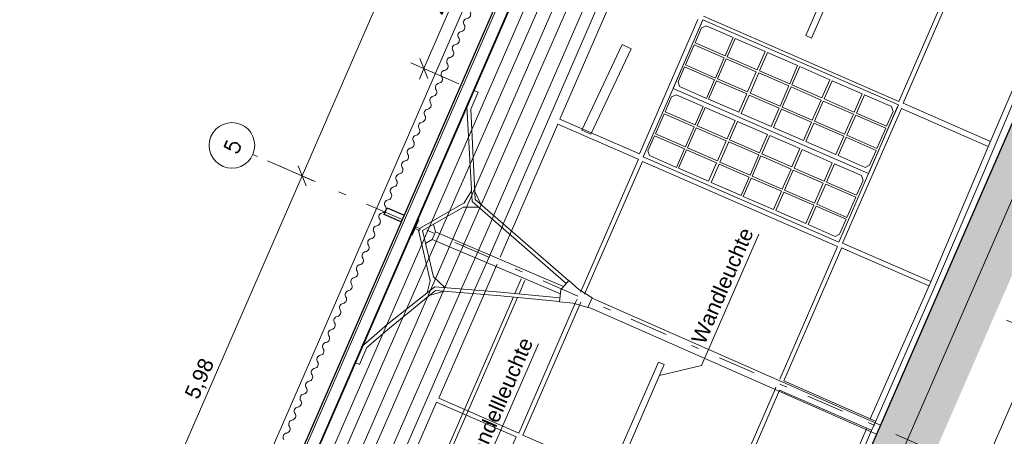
# Model space of a CAD drawing. Header units: metres. Extents: x -43 to 551, y 11 to 64.
# Tile 18 of 36: x 156.14 to 169.11, y 36.13 to 41.61. Entities that reach past the tile are written whole.
import ezdxf

# ---------------------------------------------------------------- set-up
doc = ezdxf.new("R2010")
doc.units = ezdxf.units.M
doc.header["$MEASUREMENT"] = 0
for name, pattern in [('Achslinie 01', [1.166667, 0.5, -0.3, 0, -0.366667]), ('DGN Style 2', [1.233271, 0.739963, -0.493308]), ('Wipeout_Contour', [1, 0, -1])]:
    doc.linetypes.add(name, pattern=pattern)
for name, color, linetype in [('00_Achsraster', 7, 'Continuous'), ('GBE_Beschriftung', 7, 'Continuous'), ('GBE_Dach', 7, 'Continuous'), ('GBE_Fen_Tuer', 7, 'Continuous'), ('GBE_Wand_Decke_tragend_Ansicht', 7, 'Continuous'), ('GBE_Wand_Decke_tragend_Schraffur', 7, 'Continuous'), ('NEU_GBE_Bemassung_fsa', 7, 'Continuous'), ('NEU_GBE_Boden', 7, 'Continuous'), ('NEU_GBE_Holzbalken', 7, 'Continuous'), ('NEU_GBE_Lampe', 7, 'Continuous'), ('NEU_GBE_Traeger', 7, 'Continuous')]:
    doc.layers.add(name, color=color, linetype=linetype)
doc.styles.add('ERSTELLTER_STIL_1', font='txt')
doc.dimstyles.new('ERSTELLTER_STIL__1', dxfattribs={"dimtxt": 0.2, "dimasz": 0.190285, "dimexe": 0.18, "dimexo": 0.5, "dimgap": 0.09, "dimtad": 1, "dimzin": 0, "dimdsep": 46, "dimtxsty": 'ERSTELLTER_STIL_1', "dimblk": 'ARROWHEAD_6', "dimblk1": 'ARROWHEAD_6', "dimblk2": 'ARROWHEAD_6', "dimcen": 0.09, "dimclrd": 7, "dimclre": 7, "dimclrt": 7, "dimazin": 0, "dimtfac": 1, "dimtdec": 4, "dimtmove": 2, "dimatfit": 3, "dimfxl": 1, "dimtolj": 1, "dimtzin": 0, "dimarcsym": 0})
doc.dimstyles.new('ERSTELLTER_STIL__2', dxfattribs={"dimtxt": 0.2, "dimasz": 0.190285, "dimexe": 0.18, "dimexo": 0.5, "dimgap": 0.09, "dimtad": 1, "dimzin": 0, "dimdsep": 46, "dimtxsty": 'ERSTELLTER_STIL_1', "dimblk": 'ARROWHEAD_6', "dimblk1": 'ARROWHEAD_6', "dimblk2": 'ARROWHEAD_6', "dimcen": 0.09, "dimclrd": 7, "dimclre": 7, "dimclrt": 7, "dimazin": 0, "dimtfac": 1, "dimtdec": 4, "dimtmove": 0, "dimatfit": 3, "dimfxl": 1, "dimtolj": 1, "dimtzin": 0, "dimarcsym": 0})
doc.dimstyles.new('ERSTELLTER_STIL__3', dxfattribs={"dimtxt": 0.2, "dimasz": 0.190285, "dimexe": 0.18, "dimexo": 0.5, "dimgap": 0.09, "dimtad": 1, "dimzin": 0, "dimdsep": 46, "dimtxsty": 'ERSTELLTER_STIL_1', "dimblk": 'ARROWHEAD_6', "dimblk1": 'ARROWHEAD_6', "dimblk2": 'ARROWHEAD_6', "dimcen": 0.09, "dimclrd": 8, "dimclre": 8, "dimclrt": 8, "dimazin": 0, "dimtfac": 1, "dimtdec": 4, "dimtmove": 0, "dimatfit": 3, "dimfxl": 1, "dimtolj": 1, "dimtzin": 0, "dimarcsym": 0})

# ---------------------------------------------------------------- blocks, each defined once
blk = doc.blocks.new('*D34', base_point=(191.698, 0))
at = {"layer": '00_Achsraster', "color": 8, "linetype": 'Continuous', "lineweight": 18}
for p, q in [((159.862, 39.558), (162.258, 45.059)), ((160.034, 39.483), (159.404, 39.758)), ((159.81, 39.69), (159.914, 39.426)), ((157.475, 34.076), (159.862, 39.558)), ((157.647, 34.001), (157.017, 34.276)), ((157.423, 34.208), (157.527, 33.945)), ((155.048, 28.503), (157.475, 34.076))]:
    blk.add_line(p, q, dxfattribs=at)
at = {"color": 254, "linetype": 'Wipeout_Contour', "lineweight": 0, "ltscale": 651.08953}
blk.add_wipeout([(158.541, 36.548), (158.779, 37.094), (158.539, 37.199), (158.301, 36.652)], dxfattribs=at).dxf.layer = '00_Achsraster'
at = {"layer": '00_Achsraster', "color": 8, "lineweight": 18, "insert": (158.525, 36.588), "char_height": 0.2, "attachment_point": 7, "rotation": 66.4651, "style": 'ERSTELLTER_STIL_1'}
blk.add_mtext('\\A1;{\\pql;\\fArial|b0|i0|c0|p34;5,98}', dxfattribs=at)
blk = doc.blocks.new('ARROWHEAD_6')
at = {"color": 0, "linetype": 'Continuous', "lineweight": 0}
for p, q in [((0, 0), (-1, 0)), ((-0.5, -0.5), (0.5, 0.5))]:
    blk.add_line(p, q, dxfattribs=at)
blk = doc.blocks.new('*D35', base_point=(191.698, 0))
at = {"layer": '00_Achsraster', "color": 8, "linetype": 'Continuous', "lineweight": 18}
for p, q in [((162.43, 44.984), (161.8, 45.258)), ((162.206, 45.19), (162.31, 44.927)), ((159.862, 39.558), (162.258, 45.059)), ((159.81, 39.69), (159.914, 39.426))]:
    blk.add_line(p, q, dxfattribs=at)
at = {"color": 254, "linetype": 'Wipeout_Contour', "lineweight": 0, "ltscale": 665.660365}
blk.add_wipeout([(160.933, 42.039), (161.171, 42.585), (160.931, 42.69), (160.693, 42.143)], dxfattribs=at).dxf.layer = '00_Achsraster'
at = {"layer": '00_Achsraster', "color": 8, "lineweight": 18, "insert": (160.917, 42.08), "char_height": 0.2, "attachment_point": 7, "rotation": 66.4651, "style": 'ERSTELLTER_STIL_1'}
blk.add_mtext('\\A1;{\\pql;\\fArial|b0|i0|c0|p34;6,00}', dxfattribs=at)
blk = doc.blocks.new('*D36', base_point=(191.698, 0))
at = {"layer": '00_Achsraster', "color": 8, "linetype": 'Continuous', "lineweight": 18}
for p, q in [((164.836, 50.507), (164.205, 50.782)), ((164.612, 50.714), (164.716, 50.45)), ((162.258, 45.059), (164.664, 50.582)), ((162.43, 44.984), (161.8, 45.258)), ((162.206, 45.19), (162.31, 44.927)), ((159.862, 39.558), (162.258, 45.059))]:
    blk.add_line(p, q, dxfattribs=at)
at = {"color": 254, "linetype": 'Wipeout_Contour', "lineweight": 0, "ltscale": 680.821596}
blk.add_wipeout([(163.314, 47.505), (163.592, 48.143), (163.351, 48.248), (163.073, 47.609)], dxfattribs=at).dxf.layer = '00_Achsraster'
at = {"layer": '00_Achsraster', "color": 8, "lineweight": 18, "insert": (163.333, 47.53), "char_height": 0.2, "attachment_point": 7, "rotation": 66.4651, "style": 'ERSTELLTER_STIL_1'}
blk.add_mtext('\\A1;{\\pql;\\fArial|b0|i0|c0|p34;6,02\\fArial|b0|i0|c0|p34;\\A1{\\H.66x;\\S5^  ;}}', dxfattribs=at)
blk = doc.blocks.new('*D39', base_point=(191.698, 0))
at = {"layer": 'NEU_GBE_Bemassung_fsa', "color": 7, "linetype": 'Continuous', "lineweight": 13}
for p, q in [((179.149, 57.402), (179.78, 57.128)), ((179.659, 57.071), (179.556, 57.334)), ((179.667, 57.34), (179.607, 57.203)), ((179.607, 57.203), (160.376, 13.046)), ((159.917, 13.246), (160.548, 12.971)), ((160.324, 13.178), (160.427, 12.915)), ((160.376, 13.046), (160.316, 12.909))]:
    blk.add_line(p, q, dxfattribs=at)
at = {"color": 254, "linetype": 'Wipeout_Contour', "lineweight": 0, "ltscale": 693.875491}
blk.add_wipeout([(169.815, 34.736), (170.156, 35.519), (169.911, 35.625), (169.57, 34.842)], dxfattribs=at).dxf.layer = 'NEU_GBE_Bemassung_fsa'
at = {"layer": 'NEU_GBE_Bemassung_fsa', "color": 7, "lineweight": 13, "insert": (169.833, 34.764), "char_height": 0.2, "attachment_point": 7, "rotation": 66.4651, "style": 'ERSTELLTER_STIL_1'}
blk.add_mtext('\\A1;{\\pql;\\fArial|b0|i0|c0|p34;48,16\\fArial|b0|i0|c0|p34;\\A1{\\H.66x;\\S5^  ;}}', dxfattribs=at)
blk = doc.blocks.new('*D40', base_point=(191.698, 0))
at = {"layer": 'NEU_GBE_Bemassung_fsa', "color": 7, "linetype": 'Continuous', "lineweight": 13}
for p, q in [((159.826, 13.411), (178.966, 57.357)), ((159.998, 13.336), (159.367, 13.611)), ((159.952, 13.231), (159.321, 13.505)), ((159.774, 13.543), (159.877, 13.279)), ((159.728, 13.438), (159.832, 13.174)), ((159.78, 13.306), (159.826, 13.411)), ((159.72, 13.168), (159.78, 13.306))]:
    blk.add_line(p, q, dxfattribs=at)
blk = doc.blocks.new('*D41', base_point=(191.698, 0))
at = {"layer": 'NEU_GBE_Bemassung_fsa', "color": 7, "linetype": 'Continuous', "lineweight": 13}
for p, q in [((179.017, 57.225), (178.914, 57.488)), ((159.826, 13.411), (178.966, 57.357)), ((159.774, 13.543), (159.877, 13.279))]:
    blk.add_line(p, q, dxfattribs=at)
at = {"color": 254, "linetype": 'Wipeout_Contour', "lineweight": 0, "ltscale": 750.536156}
blk.add_wipeout([(178.752, 56.883), (178.933, 57.298), (178.688, 57.405), (178.508, 56.99)], dxfattribs=at).dxf.layer = 'NEU_GBE_Bemassung_fsa'
at = {"color": 254, "linetype": 'Wipeout_Contour', "lineweight": 0, "ltscale": 691.753528}
blk.add_wipeout([(169.219, 34.995), (169.56, 35.778), (169.315, 35.885), (168.974, 35.102)], dxfattribs=at).dxf.layer = 'NEU_GBE_Bemassung_fsa'
at = {"color": 254, "linetype": 'Wipeout_Contour', "lineweight": 0, "ltscale": 641.626882}
blk.add_wipeout([(159.849, 13.519), (160.037, 13.951), (159.775, 14.065), (159.587, 13.633)], dxfattribs=at).dxf.layer = 'NEU_GBE_Bemassung_fsa'
at = {"layer": 'NEU_GBE_Bemassung_fsa', "color": 7, "lineweight": 13, "char_height": 0.2, "attachment_point": 7, "rotation": 66.4651, "style": 'ERSTELLTER_STIL_1'}
for s, insert in [('\\A1;{\\pql;\\fArial|b0|i0|c0|p34;11\\fArial|b0|i0|c0|p34;\\A1{\\H.66x;\\S5^  ;}}', (178.737, 56.927)), ('\\A1;{\\pql;\\fArial|b0|i0|c0|p34;47,93\\fArial|b0|i0|c0|p34;\\A1{\\H.66x;\\S5^  ;}}', (169.237, 35.023)), ('\\A1;{\\pql;\\fArial|b0|i0|c0|p34;11\\fArial|b0|i0|c0|p34;\\A1{\\H.66x;\\S5^  ;}}', (159.829, 13.575))]:
    blk.add_mtext(s, dxfattribs=dict(at, insert=insert))
blk = doc.blocks.new('*D42', base_point=(191.698, 0))
at = {"layer": 'NEU_GBE_Bemassung_fsa', "color": 7, "linetype": 'Continuous', "lineweight": 13}
for p, q in [((179.138, 57.282), (178.507, 57.556)), ((179.184, 57.387), (178.553, 57.662)), ((178.96, 57.594), (179.063, 57.33)), ((179.012, 57.462), (179.072, 57.6)), ((179.017, 57.225), (178.914, 57.488)), ((178.966, 57.357), (179.012, 57.462)), ((159.826, 13.411), (178.966, 57.357))]:
    blk.add_line(p, q, dxfattribs=at)
blk = doc.blocks.new('*D46', base_point=(191.698, 0))
at = {"layer": 'NEU_GBE_Bemassung_fsa', "color": 7, "linetype": 'Continuous', "lineweight": 13}
for p, q in [((162.302, 42.893), (162.825, 44.094)), ((162.761, 42.694), (162.13, 42.968)), ((162.25, 43.025), (162.354, 42.761)), ((161.465, 40.971), (162.302, 42.893)), ((161.413, 41.102), (161.517, 40.839)), ((161.923, 40.771), (161.293, 41.046)), ((161.405, 40.833), (161.465, 40.971))]:
    blk.add_line(p, q, dxfattribs=at)
at = {"color": 254, "linetype": 'Wipeout_Contour', "lineweight": 0, "ltscale": 668.466011}
blk.add_wipeout([(161.737, 41.613), (162.018, 42.256), (161.773, 42.363), (161.493, 41.72)], dxfattribs=at).dxf.layer = 'NEU_GBE_Bemassung_fsa'
at = {"layer": 'NEU_GBE_Bemassung_fsa', "color": 7, "lineweight": 13, "insert": (161.756, 41.642), "char_height": 0.2, "attachment_point": 7, "rotation": 66.4651, "style": 'ERSTELLTER_STIL_1'}
blk.add_mtext('\\A1;{\\pql;\\fArial|b0|i0|c0|p34;2,09\\fArial|b0|i0|c0|p34;\\A1{\\H.66x;\\S5^  ;}}', dxfattribs=at)
blk = doc.blocks.new('*D60', base_point=(191.698, 0))
at = {"layer": 'NEU_GBE_Bemassung_fsa', "color": 7, "linetype": 'Continuous', "lineweight": 13}
for p, q in [((169.54, 37.593), (169.644, 37.33)), ((168.022, 33.858), (169.592, 37.462)), ((168.195, 33.783), (167.564, 34.058)), ((167.971, 33.99), (168.074, 33.727)), ((167.201, 31.971), (168.022, 33.858))]:
    blk.add_line(p, q, dxfattribs=at)
at = {"color": 254, "linetype": 'Wipeout_Contour', "lineweight": 0, "ltscale": 689.676633}
blk.add_wipeout([(168.681, 35.387), (168.921, 35.938), (168.676, 36.045), (168.436, 35.494)], dxfattribs=at).dxf.layer = 'NEU_GBE_Bemassung_fsa'
at = {"layer": 'NEU_GBE_Bemassung_fsa', "color": 7, "lineweight": 13, "insert": (168.664, 35.431), "char_height": 0.2, "attachment_point": 7, "rotation": 66.4651, "style": 'ERSTELLTER_STIL_1'}
blk.add_mtext('\\A1;{\\pql;\\fArial|b0|i0|c0|p34;3,93}', dxfattribs=at)
blk = doc.blocks.new('*D61', base_point=(191.698, 0))
at = {"layer": 'NEU_GBE_Bemassung_fsa', "color": 7, "linetype": 'Continuous', "lineweight": 13}
for p, q in [((170.366, 39.491), (170.47, 39.227)), ((169.592, 37.462), (170.418, 39.359)), ((169.764, 37.387), (169.133, 37.661)), ((169.54, 37.593), (169.644, 37.33)), ((168.022, 33.858), (169.592, 37.462))]:
    blk.add_line(p, q, dxfattribs=at)
at = {"color": 254, "linetype": 'Wipeout_Contour', "lineweight": 0, "ltscale": 696.711735}
blk.add_wipeout([(169.879, 38.138), (170.119, 38.688), (169.874, 38.795), (169.634, 38.244)], dxfattribs=at).dxf.layer = 'NEU_GBE_Bemassung_fsa'
at = {"layer": 'NEU_GBE_Bemassung_fsa', "color": 7, "lineweight": 13, "insert": (169.862, 38.182), "char_height": 0.2, "attachment_point": 7, "rotation": 66.4651, "style": 'ERSTELLTER_STIL_1'}
blk.add_mtext('\\A1;{\\pql;\\fArial|b0|i0|c0|p34;2,07}', dxfattribs=at)
blk = doc.blocks.new('*D62', base_point=(191.698, 0))
at = {"layer": 'NEU_GBE_Bemassung_fsa', "color": 7, "linetype": 'Continuous', "lineweight": 13}
for p, q in [((171.939, 43.103), (172.043, 42.839)), ((170.418, 39.359), (171.991, 42.971)), ((170.59, 39.284), (169.96, 39.559)), ((170.366, 39.491), (170.47, 39.227)), ((169.592, 37.462), (170.418, 39.359))]:
    blk.add_line(p, q, dxfattribs=at)
at = {"color": 254, "linetype": 'Wipeout_Contour', "lineweight": 0, "ltscale": 703.892269}
blk.add_wipeout([(171.079, 40.892), (171.319, 41.443), (171.074, 41.55), (170.834, 40.999)], dxfattribs=at).dxf.layer = 'NEU_GBE_Bemassung_fsa'
at = {"layer": 'NEU_GBE_Bemassung_fsa', "color": 7, "lineweight": 13, "insert": (171.061, 40.936), "char_height": 0.2, "attachment_point": 7, "rotation": 66.4651, "style": 'ERSTELLTER_STIL_1'}
blk.add_mtext('\\A1;{\\pql;\\fArial|b0|i0|c0|p34;3,94}', dxfattribs=at)

msp = doc.modelspace()

# ---------------------------------------------------------------- hatches: boundary and pattern name
at = {"layer": 'GBE_Wand_Decke_tragend_Schraffur', "linetype": 'Continuous', "lineweight": 13}
h = msp.add_hatch(dxfattribs=at)
h.set_pattern_fill('Stahlbeton_0001', style=0, pattern_type=2)
h.set_pattern_definition([(111.4651, (167.59222, 36.16984), (0.1116769, 0.0439121), []), (111.4651, (167.53638, 36.14788), (0.1116769, 0.0439121), [0.09, -0.03])])
h.paths.add_polyline_path([(157.819, 14.105), (177.09, 58.353), (177.457, 58.194), (158.185, 13.946)])
at = {"layer": 'NEU_GBE_Boden', "linetype": 'Continuous', "lineweight": 18}
h = msp.add_hatch(dxfattribs=at)
h.set_pattern_fill('Erde_0001', color=9, style=0, pattern_type=2)
h.set_pattern_definition([(111.4651, (168.91006, 37.5678), (0.36295, 0.1427144), []), (111.465, (168.7891, 37.5202), (0.7259, 0.285429), []), (111.465, (168.6681, 37.4727), (0.7259, 0.285429), []), (201.4651, (168.54711, 37.42509), (-0.04757145, 0.1209833), [0.39, -0.39])])
h.paths.add_polyline_path([(157.62, 13.648), (157.819, 14.105), (158.185, 13.946), (177.457, 58.194), (177.09, 58.353), (177.937, 60.298), (178.671, 59.979), (158.353, 13.329)])

# ---------------------------------------------------------------- linework, layer by layer
at = {"layer": '00_Achsraster', "color": 8, "linetype": 'Achslinie 01', "lineweight": 18}
msp.add_line((169.298, 35.448), (159.213, 39.841), dxfattribs=at)
at = {"layer": '00_Achsraster', "color": 8, "linetype": 'Continuous', "lineweight": 18}
msp.add_circle((158.938, 39.96), 0.3, dxfattribs=at)
at = {"layer": 'GBE_Beschriftung', "color": 7, "linetype": 'Continuous', "lineweight": 13}
for points in [[(164.568, 36.933), (165.121, 37.065), (165.874, 38.793)], [(161.68, 35.518), (162.233, 35.65), (162.972, 37.347)]]:
    msp.add_lwpolyline(points, dxfattribs=at)
at = {"layer": 'GBE_Dach', "color": 253, "linetype": 'Continuous', "lineweight": 18, "true_color": 0x9f9f9f}
msp.add_line((151.166, 16.911), (170.541, 61.396), dxfattribs=at)
at = {"layer": 'GBE_Dach', "color": 7, "linetype": 'Continuous', "lineweight": 18}
for points in [[(161.997, 41.545, -0.568675), (162.035, 41.631, 0.534698), (162.072, 41.716)], [(161.923, 41.375, -0.568675), (161.96, 41.46, 0.534698), (161.997, 41.545)], [(161.849, 41.204, -0.568675), (161.886, 41.289, 0.534698), (161.923, 41.375)], [(161.775, 41.034, -0.568675), (161.812, 41.119, 0.534698), (161.849, 41.204)], [(161.7, 40.863, -0.568675), (161.738, 40.948, 0.534698), (161.775, 41.034)], [(161.626, 40.693, -0.568675), (161.663, 40.778, 0.534698), (161.7, 40.863)], [(161.552, 40.522, -0.568675), (161.589, 40.607, 0.534698), (161.626, 40.693)], [(161.478, 40.352, -0.568675), (161.515, 40.437, 0.534698), (161.552, 40.522)], [(161.403, 40.181, -0.568675), (161.44, 40.266, 0.534698), (161.478, 40.352)], [(161.329, 40.011, -0.568675), (161.366, 40.096, 0.534698), (161.403, 40.181)], [(161.255, 39.84, -0.568675), (161.292, 39.925, 0.534698), (161.329, 40.011)], [(161.18, 39.669, -0.568675), (161.218, 39.755, 0.534698), (161.255, 39.84)], [(161.106, 39.499, -0.568675), (161.143, 39.584, 0.534698), (161.18, 39.669)], [(161.032, 39.328, -0.568675), (161.069, 39.414, 0.534698), (161.106, 39.499)], [(160.958, 39.158, -0.568675), (160.995, 39.243, 0.534698), (161.032, 39.328)], [(160.883, 38.987, -0.568675), (160.921, 39.073, 0.534698), (160.958, 39.158)], [(160.809, 38.817, -0.568675), (160.846, 38.902, 0.534698), (160.883, 38.987)], [(160.735, 38.646, -0.568675), (160.772, 38.732, 0.534698), (160.809, 38.817)], [(160.661, 38.476, -0.568675), (160.698, 38.561, 0.534698), (160.735, 38.646)], [(160.586, 38.305, -0.568675), (160.623, 38.39, 0.534698), (160.661, 38.476)], [(160.512, 38.135, -0.568675), (160.549, 38.22, 0.534698), (160.586, 38.305)], [(160.438, 37.964, -0.568675), (160.475, 38.049, 0.534698), (160.512, 38.135)], [(160.363, 37.794, -0.568675), (160.401, 37.879, 0.534698), (160.438, 37.964)], [(160.289, 37.623, -0.568675), (160.326, 37.708, 0.534698), (160.363, 37.794)], [(160.215, 37.453, -0.568675), (160.252, 37.538, 0.534698), (160.289, 37.623)], [(160.141, 37.282, -0.568675), (160.178, 37.367, 0.534698), (160.215, 37.453)], [(160.066, 37.112, -0.568675), (160.104, 37.197, 0.534698), (160.141, 37.282)], [(159.992, 36.941, -0.568675), (160.029, 37.026, 0.534698), (160.066, 37.112)], [(159.918, 36.77, -0.568675), (159.955, 36.856, 0.534698), (159.992, 36.941)], [(159.844, 36.6, -0.568675), (159.881, 36.685, 0.534698), (159.918, 36.77)], [(159.769, 36.429, -0.568675), (159.806, 36.515, 0.534698), (159.844, 36.6)], [(159.695, 36.259, -0.568675), (159.732, 36.344, 0.534698), (159.769, 36.429)], [(159.621, 36.088, -0.568675), (159.658, 36.174, 0.534698), (159.695, 36.259)]]:
    msp.add_lwpolyline(points, format="xyb", dxfattribs=at)
at = {"layer": 'GBE_Fen_Tuer', "color": 254, "linetype": 'Continuous', "lineweight": 18, "true_color": 0xdfdfdf}
for p, q in [((165.129, 41.59), (164.748, 40.715)), ((167.32, 39.594), (167.701, 40.47))]:
    msp.add_line(p, q, dxfattribs=at)
at = {"layer": 'GBE_Fen_Tuer', "color": 254, "linetype": 'Continuous', "lineweight": 18, "true_color": 0xdfdfdf, "flags": 128}
for points in [[(165.139, 41.613), (164.745, 40.708), (167.317, 39.588), (167.711, 40.493)], [(165.035, 41.311), (165.12, 41.506), (165.18, 41.535), (165.535, 41.38), (165.43, 41.139)], [(165.035, 41.311), (165.12, 41.506), (165.18, 41.535), (165.535, 41.38), (165.43, 41.139)], [(165.035, 41.311), (165.12, 41.506), (165.18, 41.535), (165.535, 41.38), (165.43, 41.139)], [(165.457, 41.127), (165.562, 41.368), (165.957, 41.196), (165.852, 40.955)], [(165.457, 41.127), (165.562, 41.368), (165.957, 41.196), (165.852, 40.955)], [(165.457, 41.127), (165.562, 41.368), (165.957, 41.196), (165.852, 40.955)], [(164.908, 41.019), (165.023, 41.285), (165.418, 41.112), (165.303, 40.847)], [(164.908, 41.019), (165.023, 41.285), (165.418, 41.112), (165.303, 40.847)], [(164.908, 41.019), (165.023, 41.285), (165.418, 41.112), (165.303, 40.847)], [(165.33, 40.836), (165.445, 41.101), (165.841, 40.928), (165.725, 40.663)], [(165.33, 40.836), (165.445, 41.101), (165.841, 40.928), (165.725, 40.663)], [(165.33, 40.836), (165.445, 41.101), (165.841, 40.928), (165.725, 40.663)], [(165.885, 40.941), (165.99, 41.182), (166.385, 41.01), (166.28, 40.769)], [(165.885, 40.941), (165.99, 41.182), (166.385, 41.01), (166.28, 40.769)], [(165.885, 40.941), (165.99, 41.182), (166.385, 41.01), (166.28, 40.769)], [(164.896, 40.993), (164.811, 40.798), (164.831, 40.734), (165.186, 40.579), (165.291, 40.821)], [(164.896, 40.993), (164.811, 40.798), (164.831, 40.734), (165.186, 40.579), (165.291, 40.821)], [(164.896, 40.993), (164.811, 40.798), (164.831, 40.734), (165.186, 40.579), (165.291, 40.821)], [(166.309, 40.756), (166.414, 40.997), (166.81, 40.825), (166.705, 40.584)], [(166.309, 40.756), (166.414, 40.997), (166.81, 40.825), (166.705, 40.584)], [(166.309, 40.756), (166.414, 40.997), (166.81, 40.825), (166.705, 40.584)], [(165.758, 40.649), (165.873, 40.914), (166.269, 40.742), (166.153, 40.477)], [(165.758, 40.649), (165.873, 40.914), (166.269, 40.742), (166.153, 40.477)], [(165.758, 40.649), (165.873, 40.914), (166.269, 40.742), (166.153, 40.477)], [(164.353, 39.808), (166.925, 38.688), (167.317, 39.588), (164.745, 40.708)], [(165.213, 40.568), (165.318, 40.809), (165.714, 40.637), (165.609, 40.396)], [(165.213, 40.568), (165.318, 40.809), (165.714, 40.637), (165.609, 40.396)], [(165.213, 40.568), (165.318, 40.809), (165.714, 40.637), (165.609, 40.396)], [(166.182, 40.464), (166.298, 40.729), (166.693, 40.557), (166.578, 40.292)], [(166.182, 40.464), (166.298, 40.729), (166.693, 40.557), (166.578, 40.292)], [(166.182, 40.464), (166.298, 40.729), (166.693, 40.557), (166.578, 40.292)], [(166.735, 40.571), (166.84, 40.812), (167.235, 40.64), (167.13, 40.398)], [(166.735, 40.571), (166.84, 40.812), (167.235, 40.64), (167.13, 40.398)], [(166.735, 40.571), (166.84, 40.812), (167.235, 40.64), (167.13, 40.398)], [(164.639, 40.403), (164.724, 40.598), (164.784, 40.627), (165.14, 40.472), (165.034, 40.231)], [(164.639, 40.403), (164.724, 40.598), (164.784, 40.627), (165.14, 40.472), (165.034, 40.231)], [(164.639, 40.403), (164.724, 40.598), (164.784, 40.627), (165.14, 40.472), (165.034, 40.231)], [(165.641, 40.381), (165.746, 40.623), (166.142, 40.45), (166.036, 40.209)], [(165.641, 40.381), (165.746, 40.623), (166.142, 40.45), (166.036, 40.209)], [(165.641, 40.381), (165.746, 40.623), (166.142, 40.45), (166.036, 40.209)], [(167.556, 40.213), (167.641, 40.408), (167.621, 40.472), (167.266, 40.626), (167.161, 40.385)], [(167.556, 40.213), (167.641, 40.408), (167.621, 40.472), (167.266, 40.626), (167.161, 40.385)], [(167.556, 40.213), (167.641, 40.408), (167.621, 40.472), (167.266, 40.626), (167.161, 40.385)], [(165.061, 40.219), (165.166, 40.46), (165.562, 40.288), (165.457, 40.047)], [(165.061, 40.219), (165.166, 40.46), (165.562, 40.288), (165.457, 40.047)], [(165.061, 40.219), (165.166, 40.46), (165.562, 40.288), (165.457, 40.047)], [(166.608, 40.279), (166.723, 40.544), (167.119, 40.372), (167.003, 40.107)], [(166.608, 40.279), (166.723, 40.544), (167.119, 40.372), (167.003, 40.107)], [(166.608, 40.279), (166.723, 40.544), (167.119, 40.372), (167.003, 40.107)], [(164.512, 40.111), (164.628, 40.377), (165.023, 40.204), (164.907, 39.939)], [(164.512, 40.111), (164.628, 40.377), (165.023, 40.204), (164.907, 39.939)], [(164.512, 40.111), (164.628, 40.377), (165.023, 40.204), (164.907, 39.939)], [(166.066, 40.196), (166.171, 40.438), (166.566, 40.266), (166.461, 40.024)], [(166.066, 40.196), (166.171, 40.438), (166.566, 40.266), (166.461, 40.024)], [(166.066, 40.196), (166.171, 40.438), (166.566, 40.266), (166.461, 40.024)], [(167.034, 40.093), (167.149, 40.359), (167.544, 40.186), (167.429, 39.921)], [(167.034, 40.093), (167.149, 40.359), (167.544, 40.186), (167.429, 39.921)], [(167.034, 40.093), (167.149, 40.359), (167.544, 40.186), (167.429, 39.921)], [(164.934, 39.928), (165.05, 40.193), (165.445, 40.02), (165.33, 39.755)], [(164.934, 39.928), (165.05, 40.193), (165.445, 40.02), (165.33, 39.755)], [(164.934, 39.928), (165.05, 40.193), (165.445, 40.02), (165.33, 39.755)], [(165.489, 40.033), (165.594, 40.274), (165.99, 40.102), (165.885, 39.861)], [(165.489, 40.033), (165.594, 40.274), (165.99, 40.102), (165.885, 39.861)], [(165.489, 40.033), (165.594, 40.274), (165.99, 40.102), (165.885, 39.861)], [(166.491, 40.011), (166.596, 40.252), (166.992, 40.08), (166.887, 39.839)], [(166.491, 40.011), (166.596, 40.252), (166.992, 40.08), (166.887, 39.839)], [(166.491, 40.011), (166.596, 40.252), (166.992, 40.08), (166.887, 39.839)], [(164.501, 40.085), (164.415, 39.89), (164.435, 39.826), (164.791, 39.671), (164.896, 39.913)], [(164.501, 40.085), (164.415, 39.89), (164.435, 39.826), (164.791, 39.671), (164.896, 39.913)], [(164.501, 40.085), (164.415, 39.89), (164.435, 39.826), (164.791, 39.671), (164.896, 39.913)], [(165.914, 39.848), (166.019, 40.089), (166.414, 39.917), (166.309, 39.676)], [(165.914, 39.848), (166.019, 40.089), (166.414, 39.917), (166.309, 39.676)], [(165.914, 39.848), (166.019, 40.089), (166.414, 39.917), (166.309, 39.676)], [(167.417, 39.895), (167.332, 39.699), (167.273, 39.671), (166.917, 39.826), (167.022, 40.067)], [(167.417, 39.895), (167.332, 39.699), (167.273, 39.671), (166.917, 39.826), (167.022, 40.067)], [(167.417, 39.895), (167.332, 39.699), (167.273, 39.671), (166.917, 39.826), (167.022, 40.067)], [(165.362, 39.741), (165.478, 40.006), (165.873, 39.834), (165.758, 39.569)], [(165.362, 39.741), (165.478, 40.006), (165.873, 39.834), (165.758, 39.569)], [(165.362, 39.741), (165.478, 40.006), (165.873, 39.834), (165.758, 39.569)], [(164.818, 39.66), (164.923, 39.901), (165.318, 39.729), (165.213, 39.488)], [(164.818, 39.66), (164.923, 39.901), (165.318, 39.729), (165.213, 39.488)], [(164.818, 39.66), (164.923, 39.901), (165.318, 39.729), (165.213, 39.488)], [(165.787, 39.556), (165.902, 39.821), (166.298, 39.649), (166.182, 39.384)], [(165.787, 39.556), (165.902, 39.821), (166.298, 39.649), (166.182, 39.384)], [(165.787, 39.556), (165.902, 39.821), (166.298, 39.649), (166.182, 39.384)], [(166.339, 39.662), (166.444, 39.904), (166.84, 39.732), (166.735, 39.49)], [(166.339, 39.662), (166.444, 39.904), (166.84, 39.732), (166.735, 39.49)], [(166.339, 39.662), (166.444, 39.904), (166.84, 39.732), (166.735, 39.49)], [(165.246, 39.473), (165.351, 39.715), (165.746, 39.542), (165.641, 39.301)], [(165.246, 39.473), (165.351, 39.715), (165.746, 39.542), (165.641, 39.301)], [(165.246, 39.473), (165.351, 39.715), (165.746, 39.542), (165.641, 39.301)], [(167.161, 39.305), (167.246, 39.5), (167.226, 39.563), (166.87, 39.718), (166.765, 39.477)], [(167.161, 39.305), (167.246, 39.5), (167.226, 39.563), (166.87, 39.718), (166.765, 39.477)], [(167.161, 39.305), (167.246, 39.5), (167.226, 39.563), (166.87, 39.718), (166.765, 39.477)], [(166.212, 39.371), (166.328, 39.636), (166.723, 39.464), (166.608, 39.199)], [(166.212, 39.371), (166.328, 39.636), (166.723, 39.464), (166.608, 39.199)], [(166.212, 39.371), (166.328, 39.636), (166.723, 39.464), (166.608, 39.199)], [(165.67, 39.288), (165.775, 39.53), (166.171, 39.358), (166.066, 39.116)], [(165.67, 39.288), (165.775, 39.53), (166.171, 39.358), (166.066, 39.116)], [(165.67, 39.288), (165.775, 39.53), (166.171, 39.358), (166.066, 39.116)], [(166.638, 39.185), (166.754, 39.451), (167.149, 39.278), (167.034, 39.013)], [(166.638, 39.185), (166.754, 39.451), (167.149, 39.278), (167.034, 39.013)], [(166.638, 39.185), (166.754, 39.451), (167.149, 39.278), (167.034, 39.013)], [(166.096, 39.103), (166.201, 39.344), (166.596, 39.172), (166.491, 38.931)], [(166.096, 39.103), (166.201, 39.344), (166.596, 39.172), (166.491, 38.931)], [(166.096, 39.103), (166.201, 39.344), (166.596, 39.172), (166.491, 38.931)], [(167.022, 38.987), (166.937, 38.791), (166.877, 38.763), (166.522, 38.918), (166.627, 39.159)], [(167.022, 38.987), (166.937, 38.791), (166.877, 38.763), (166.522, 38.918), (166.627, 39.159)], [(167.022, 38.987), (166.937, 38.791), (166.877, 38.763), (166.522, 38.918), (166.627, 39.159)]]:
    msp.add_lwpolyline(points, close=True, dxfattribs=at)
at = {"layer": 'GBE_Wand_Decke_tragend_Ansicht', "color": 254, "linetype": 'Continuous', "lineweight": 18, "true_color": 0xdfdfdf}
for p, q in [((167.716, 40.536), (168.477, 42.282)), ((167.772, 40.514), (168.532, 42.259)), ((163.254, 40.307), (164.023, 42.072)), ((168.901, 39.962), (169.665, 41.749)), ((164.302, 39.851), (165.07, 41.616)), ((165.144, 41.659), (167.716, 40.536)), ((166.977, 38.672), (167.75, 40.445)), ((167.75, 40.445), (168.895, 39.946)), ((167.772, 40.514), (168.923, 40.013)), ((162.625, 38.854), (163.229, 40.24)), ((163.254, 40.307), (164.302, 39.851)), ((168.137, 38.165), (168.901, 39.962)), ((163.542, 38.066), (164.289, 39.779)), ((163.594, 38.033), (164.341, 39.749)), ((164.341, 39.749), (166.91, 38.63)), ((162.467, 38.491), (162.604, 38.805)), ((166.149, 36.882), (166.91, 38.63)), ((166.977, 38.672), (168.137, 38.167)), ((166.965, 38.614), (166.201, 36.859)), ((167.054, 38.57), (166.963, 38.61)), ((166.963, 38.61), (168.112, 38.11)), ((162.281, 38.055), (162.422, 38.38)), ((167.341, 36.362), (168.137, 38.165)), ((161.661, 36.633), (162.261, 38.009)), ((162.714, 36.174), (163.461, 37.89)), ((162.77, 36.153), (163.52, 37.873)), ((166.201, 36.859), (167.412, 36.331)), ((165.396, 35.008), (166.148, 36.737)), ((166.148, 36.737), (167.359, 36.21)), ((160.858, 34.808), (161.63, 36.582)), ((161.661, 36.633), (162.714, 36.174)), ((162.715, 36.177), (162.715, 36.177)), ((166.545, 34.508), (167.297, 36.237))]:
    msp.add_line(p, q, dxfattribs=at)
at = {"layer": 'GBE_Wand_Decke_tragend_Ansicht', "color": 254, "linetype": 'DGN Style 2', "lineweight": 18, "true_color": 0xdfdfdf}
for p, q in [((162.604, 38.805), (162.625, 38.854)), ((162.422, 38.38), (162.428, 38.395)), ((162.261, 38.009), (162.281, 38.055)), ((163.542, 38.066), (163.527, 38.029)), ((163.58, 38.001), (163.594, 38.033)), ((163.461, 37.89), (163.481, 37.936)), ((163.52, 37.873), (163.529, 37.896)), ((167.358, 36.208), (167.408, 36.323))]:
    msp.add_line(p, q, dxfattribs=at)
at = {"layer": 'GBE_Wand_Decke_tragend_Ansicht', "color": 254, "linetype": 'Continuous', "lineweight": 18, "true_color": 0xdfdfdf, "flags": 128}
for points in [[(169.727, 41.721), (168.824, 39.579), (168.16, 38.034), (167.408, 36.323)], [(164.289, 39.779), (164.285, 39.78), (163.229, 40.24)], [(165.339, 35.027), (166.094, 36.761), (166.099, 36.776)], [(161.907, 34.35), (162.68, 36.124), (161.63, 36.582)], [(167.358, 36.208), (166.918, 35.176), (166.435, 34.076), (165.93, 32.941), (165.435, 31.836), (164.994, 30.857)], [(165.339, 35.027), (162.768, 36.147), (162.773, 36.158)]]:
    msp.add_lwpolyline(points, dxfattribs=at)
at = {"layer": 'GBE_Wand_Decke_tragend_Schraffur', "color": 7, "linetype": 'Continuous', "lineweight": 13, "flags": 128}
msp.add_lwpolyline([(157.819, 14.105), (177.09, 58.353), (177.457, 58.194), (158.185, 13.946)], close=True, dxfattribs=at)
at = {"layer": 'NEU_GBE_Holzbalken', "color": 254, "linetype": 'Continuous', "lineweight": 18, "true_color": 0xdfdfdf}
for p, q in [((151.646, 17.019), (170.767, 60.923)), ((151.794, 16.955), (170.915, 60.859)), ((164.346, 43.552), (162.392, 39.057)), ((164.507, 43.535), (162.519, 38.946)), ((162.371, 39.008), (162.192, 38.597)), ((162.498, 38.897), (162.34, 38.534)), ((162.148, 38.496), (161.966, 38.083)), ((162.297, 38.433), (162.137, 38.068)), ((161.946, 38.037), (159.983, 33.562)), ((162.117, 38.022), (160.12, 33.443))]:
    msp.add_line(p, q, dxfattribs=at)
at = {"layer": 'NEU_GBE_Holzbalken', "color": 254, "linetype": 'DGN Style 2', "lineweight": 18, "true_color": 0xdfdfdf}
for p, q in [((162.371, 39.008), (162.392, 39.057)), ((162.498, 38.897), (162.519, 38.946)), ((162.148, 38.496), (162.192, 38.597)), ((162.297, 38.433), (162.34, 38.534)), ((161.946, 38.037), (161.966, 38.083)), ((162.117, 38.022), (162.137, 38.068))]:
    msp.add_line(p, q, dxfattribs=at)
at = {"layer": 'NEU_GBE_Holzbalken', "color": 7, "linetype": 'Continuous', "lineweight": 25, "flags": 128}
for points in [[(170.74, 60.941), (151.617, 17.034)], [(170.891, 60.836), (151.782, 16.961)]]:
    msp.add_lwpolyline(points, dxfattribs=at)
at = {"layer": 'NEU_GBE_Holzbalken', "color": 254, "linetype": 'Continuous', "lineweight": 18, "true_color": 0xdfdfdf, "flags": 128}
for points in [[(171.077, 60.794), (156.701, 27.788), (154.314, 22.276), (151.953, 16.887)], [(171.209, 60.697), (166.447, 49.771), (163.292, 42.493), (160.955, 37.165), (156.843, 27.728), (154.462, 22.224), (152.1, 16.822)], [(171.395, 60.655), (157.019, 27.649), (154.633, 22.136), (152.272, 16.748)], [(171.527, 60.558), (166.765, 49.632), (163.61, 42.354), (161.274, 37.026), (157.161, 27.589), (154.78, 22.085), (152.418, 16.683)]]:
    msp.add_lwpolyline(points, dxfattribs=at)
at = {"layer": 'NEU_GBE_Holzbalken', "color": 7, "linetype": 'Continuous', "lineweight": 25, "flags": 128}
msp.add_lwpolyline([(161.164, 38.953), (160.944, 39.049), (160.983, 39.139), (161.203, 39.043)], close=True, dxfattribs=at)
at = {"layer": 'NEU_GBE_Lampe', "color": 41, "linetype": 'Continuous', "lineweight": 18, "true_color": 0xe6d499, "flags": 128}
for points in [[(166.986, 42.542), (166.492, 41.406), (166.568, 41.373), (167.062, 42.508)], [(164.554, 37.108), (164.059, 35.973), (164.136, 35.939), (164.63, 37.075)]]:
    msp.add_lwpolyline(points, close=True, dxfattribs=at)
at = {"layer": 'NEU_GBE_Lampe', "color": 54, "linetype": 'Continuous', "lineweight": 18, "true_color": 0xa88f00, "flags": 128}
msp.add_lwpolyline([(164.076, 41.287), (163.546, 40.162), (163.664, 40.107), (164.193, 41.231)], close=True, dxfattribs=at)
at = {"layer": 'NEU_GBE_Traeger', "color": 251, "linetype": 'Continuous', "lineweight": 18, "true_color": 0x5f5f5f}
for p, q in [((162.084, 40.438), (162.18, 40.659)), ((162.18, 40.659), (162.123, 40.684)), ((162.099, 39.222), (162.031, 40.474)), ((162.139, 39.248), (162.084, 40.438)), ((161.995, 39.204), (162.092, 39.36)), ((162.221, 39.177), (162.134, 39.352)), ((161.405, 38.866), (161.995, 39.204)), ((161.446, 38.838), (161.988, 39.146)), ((161.988, 39.146), (162.187, 39.145)), ((162.099, 39.222), (163.338, 38.143)), ((162.139, 39.248), (163.369, 38.18)), ((161.618, 38.823), (161.59, 38.92)), ((161.393, 38.844), (161.549, 38.177)), ((161.446, 38.838), (161.59, 38.232)), ((161.618, 38.823), (161.574, 38.722)), ((161.618, 38.823), (163.304, 38.104)), ((161.574, 38.722), (161.487, 38.667)), ((161.574, 38.722), (163.261, 38.005)), ((161.549, 38.177), (161.506, 38.018)), ((161.59, 38.232), (161.742, 38.089)), ((161.733, 38.042), (161.534, 37.983)), ((160.712, 37.298), (160.615, 37.076)), ((160.615, 37.076), (160.55, 37.105))]:
    msp.add_line(p, q, dxfattribs=at)
at = {"layer": 'NEU_GBE_Traeger', "color": 251, "linetype": 'Continuous', "lineweight": 18, "true_color": 0x5f5f5f, "flags": 128}
for points in [[(161.372, 38.991), (161.398, 38.98), (161.31, 38.778), (161.284, 38.789)], [(161.348, 38.864), (161.407, 38.838), (161.417, 38.861), (161.358, 38.887)], [(161.61, 38.099), (160.984, 37.609), (160.637, 37.304)], [(161.618, 38.052), (161.01, 37.554), (160.712, 37.298)], [(161.61, 38.099), (162.475, 38.03), (163.255, 37.955)], [(161.618, 38.052), (162.476, 37.981), (163.25, 37.905)], [(163.678, 37.948), (163.757, 37.914), (167.476, 36.278)], [(163.627, 37.831), (163.702, 37.798), (167.425, 36.161)]]:
    msp.add_lwpolyline(points, dxfattribs=at)
at = {"layer": 'NEU_GBE_Traeger', "color": 9, "linetype": 'Continuous', "lineweight": 18}
for points in [[(162.664, 38.012), (162.747, 38.203)], [(162.718, 38.006), (162.794, 38.183)], [(160.515, 33.078), (162.643, 37.965)], [(160.556, 33.043), (162.697, 37.959)]]:
    msp.add_lwpolyline(points, dxfattribs=at)
at = {"layer": 'NEU_GBE_Traeger', "color": 251, "linetype": 'Continuous', "lineweight": 18, "true_color": 0x5f5f5f, "flags": 128}
msp.add_lwpolyline([(163.267, 38.061), (163.25, 37.903), (163.428, 37.884), (163.625, 37.827), (163.681, 37.955), (163.506, 38.065), (163.371, 38.182)], close=True, dxfattribs=at)

# ---------------------------------------------------------------- next in the draw order: dimensions: what is measured, and where the dimension line sits
at = {"layer": '00_Achsraster', "color": 8, "linetype": 'Continuous', "lineweight": 18}
dim = msp.add_linear_dim(base=(159.862, 39.558), p1=(156.826, 34.359), p2=(159.213, 39.841), angle=66.4651, dimstyle='ERSTELLTER_STIL__3', dxfattribs=at)
dim.commit()
dim.dimension.update_dxf_attribs({"geometry": '*D34', "text_midpoint": (158.543, 36.88), "dimtype": 160, "text_rotation": 66.4651})

# ---------------------------------------------------------------- next in the draw order: dimensions: what is measured, and where the dimension line sits
dim = msp.add_linear_dim(base=(162.258, 45.059), p1=(159.213, 39.841), p2=(161.609, 45.341), angle=66.4651, dimstyle='ERSTELLTER_STIL__3', dxfattribs=at)
dim.commit()
dim.dimension.update_dxf_attribs({"geometry": '*D35', "text_midpoint": (160.935, 42.371), "dimtype": 160, "text_rotation": 66.4651})

# ---------------------------------------------------------------- next in the draw order: dimensions: what is measured, and where the dimension line sits
dim = msp.add_linear_dim(base=(164.6637, 50.582), p1=(161.609, 45.3413), p2=(164.0147, 50.8647), angle=66.4651, dimstyle='ERSTELLTER_STIL__3', dxfattribs=at)
dim.commit()
dim.dimension.update_dxf_attribs({"geometry": '*D36', "text_midpoint": (163.4145, 48.0645), "dimtype": 160, "text_rotation": 66.4651})

# ---------------------------------------------------------------- next in the draw order: dimensions: what is measured, and where the dimension line sits
at = {"layer": 'NEU_GBE_Bemassung_fsa', "color": 7, "linetype": 'Continuous', "lineweight": 13}
dim = msp.add_linear_dim(base=(160.376, 13.046), p1=(177.07, 58.308), p2=(157.839, 14.151), angle=246.4651, dimstyle='ERSTELLTER_STIL__2', dxfattribs=at)
dim.commit()
dim.dimension.update_dxf_attribs({"geometry": '*D39', "text_midpoint": (169.946, 35.371), "dimtype": 160, "text_rotation": 66.4651})

# ---------------------------------------------------------------- next in the draw order: dimensions: what is measured, and where the dimension line sits
dim = msp.add_linear_dim(base=(159.826, 13.411), p1=(157.839, 14.151), p2=(157.885, 14.256), angle=66.4651, dimstyle='ERSTELLTER_STIL__1', dxfattribs=at)
dim.commit()
dim.dimension.update_dxf_attribs({"geometry": '*D40', "text_midpoint": (159.897, 13.987), "dimtype": 160, "text_rotation": 66.4651})

# ---------------------------------------------------------------- next in the draw order: dimensions: what is measured, and where the dimension line sits
dim = msp.add_linear_dim(base=(178.966, 57.357), p1=(157.885, 14.256), p2=(177.022, 58.203), angle=66.4651, dimstyle='ERSTELLTER_STIL__2', dxfattribs=at)
dim.commit()
dim.dimension.update_dxf_attribs({"geometry": '*D41', "text_midpoint": (169.35, 35.63), "dimtype": 160, "text_rotation": 66.4651})

# ---------------------------------------------------------------- next in the draw order: texts
at = {"layer": '00_Achsraster', "color": 8, "linetype": 'Continuous', "lineweight": 18, "insert": (159.006, 39.828), "char_height": 0.2, "attachment_point": 7, "rotation": 66.4651}
msp.add_mtext('\\A1;{\\pql;\\Ftxt.shx;5}', dxfattribs=at)
at = {"layer": 'GBE_Beschriftung', "color": 7, "linetype": 'Continuous', "lineweight": 13, "insert": (162.725, 37.454), "char_height": 0.2, "attachment_point": 3, "rotation": 66.4651, "style": 'ERSTELLTER_STIL_1'}
msp.add_mtext('\\A1;{\\pqr;\\fArial|b0|i0|c0|p34;Pendellleuchte}', dxfattribs=at)

# ---------------------------------------------------------------- next in the draw order: dimensions: what is measured, and where the dimension line sits
at = {"layer": 'NEU_GBE_Bemassung_fsa', "color": 7, "linetype": 'Continuous', "lineweight": 13}
dim = msp.add_linear_dim(base=(179.012, 57.462), p1=(177.022, 58.203), p2=(177.07, 58.308), angle=66.4651, dimstyle='ERSTELLTER_STIL__2', dxfattribs=at)
dim.commit()
dim.dimension.update_dxf_attribs({"geometry": '*D42', "text_midpoint": (178.805, 57.339), "dimtype": 160, "text_rotation": 66.4651})

# ---------------------------------------------------------------- next in the draw order: dimensions: what is measured, and where the dimension line sits
for base, p1, p2, picture, middle in [((162.302, 42.893), (162.123, 40.684), (162.962, 42.606), '*D46', (161.837, 42.176)), ((169.592, 37.462), (165.339, 35.027), (166.91, 38.63), '*D60', (168.682, 35.723))]:
    dim = msp.add_linear_dim(base=base, p1=p1, p2=p2, angle=66.4651, dimstyle='ERSTELLTER_STIL__2', dxfattribs=at)
    dim.commit()
    dim.dimension.update_dxf_attribs({"geometry": picture, "text_midpoint": middle, "dimtype": 160, "text_rotation": 66.4651})

# ---------------------------------------------------------------- next in the draw order: texts
at = {"layer": 'GBE_Beschriftung', "color": 7, "linetype": 'Continuous', "lineweight": 13, "insert": (165.627, 38.9), "char_height": 0.2, "attachment_point": 3, "rotation": 66.4651, "style": 'ERSTELLTER_STIL_1'}
msp.add_mtext('\\A1;{\\pqr;\\fArial|b0|i0|c0|p34;Wandleuchte}', dxfattribs=at)

# ---------------------------------------------------------------- next in the draw order: dimensions: what is measured, and where the dimension line sits
at = {"layer": 'NEU_GBE_Bemassung_fsa', "color": 7, "linetype": 'Continuous', "lineweight": 13}
dim = msp.add_linear_dim(base=(170.418, 39.359), p1=(166.91, 38.63), p2=(167.716, 40.536), angle=66.4651, dimstyle='ERSTELLTER_STIL__2', dxfattribs=at)
dim.commit()
dim.dimension.update_dxf_attribs({"geometry": '*D61', "text_midpoint": (169.88, 38.473), "dimtype": 160, "text_rotation": 66.4651})

# ---------------------------------------------------------------- next in the draw order: dimensions: what is measured, and where the dimension line sits
dim = msp.add_linear_dim(base=(171.991, 42.971), p1=(167.716, 40.536), p2=(169.288, 44.148), angle=66.4651, dimstyle='ERSTELLTER_STIL__2', dxfattribs=at)
dim.commit()
dim.dimension.update_dxf_attribs({"geometry": '*D62', "text_midpoint": (171.08, 41.228), "dimtype": 160, "text_rotation": 66.4651})

# ---------------------------------------------------------------- next in the draw order: linework, layer by layer
at = {"layer": 'NEU_GBE_Boden', "color": 7, "linetype": 'Continuous', "lineweight": 25}
msp.add_line((179.518, 63.929), (157.62, 13.648), dxfattribs=at)

doc.saveas('drawing.dxf')
